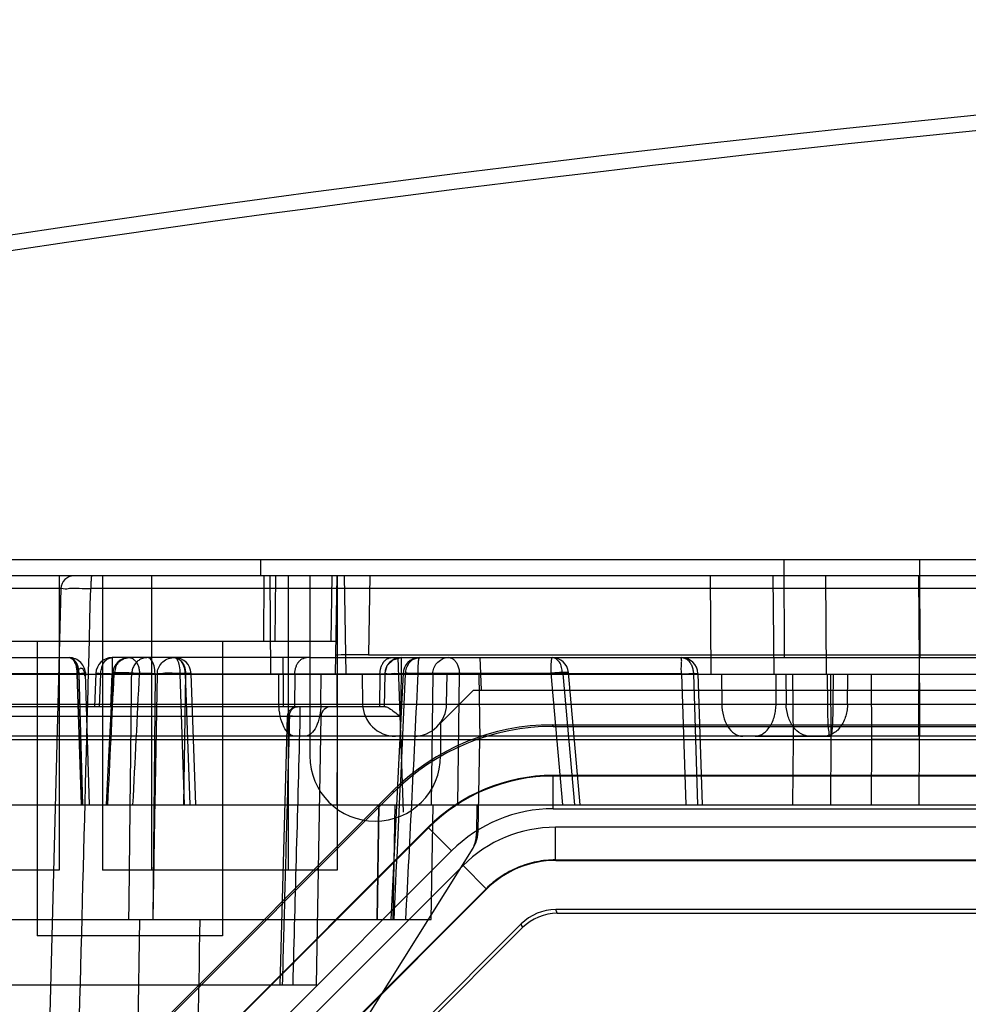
# Model space of a CAD drawing. Header units: millimetres. Extents: x 30 to 245, y 92 to 285.
# Tile 6 of 16: x 49 to 78, y 241 to 271. Entities that reach past the tile are written whole.
import ezdxf

# ---------------------------------------------------------------- set-up
doc = ezdxf.new("R2010")
doc.units = ezdxf.units.MM
doc.header["$LTSCALE"] = 24.676948
doc.layers.get('0').update_dxf_attribs({"linetype": 'CONTINUOUS'})

msp = doc.modelspace()

# ---------------------------------------------------------------- linework, layer by layer
at = {"color": 7, "linetype": 'Continuous'}
for p, q in [((39.312, 254.225), (235.312, 254.225)), ((56.312, 253.725), (56.312, 254.225)), ((72.324, 251.225), (72.313, 254.225)), ((76.473, 251.225), (76.461, 254.225)), ((57.812, 253.725), (42.312, 253.725)), ((50.147, 253.725), (50.147, 244.725)), ((51.149, 253.725), (50.602, 253.725)), ((51.477, 253.725), (51.477, 244.725)), ((52.977, 253.725), (52.977, 244.725)), ((56.405, 251.725), (56.419, 253.725)), ((56.586, 253.725), (56.612, 250.725)), ((56.758, 251.725), (56.773, 253.725)), ((57.147, 253.725), (57.147, 244.725)), ((57.812, 253.725), (57.812, 248.225)), ((217.812, 253.725), (57.812, 253.725)), ((58.466, 251.725), (58.5, 253.725)), ((58.595, 250.725), (58.647, 253.725)), ((58.647, 253.725), (58.647, 244.725)), ((58.86, 253.725), (58.912, 250.725)), ((59.647, 253.725), (59.605, 251.314)), ((70.081, 250.725), (70.061, 253.725)), ((72.006, 250.725), (71.984, 253.725)), ((73.612, 250.725), (73.591, 253.725)), ((76.421, 253.725), (76.451, 249.808)), ((50.202, 253.335), (39.585, 253.335)), ((50.202, 253.335), (47.672, 156.712)), ((223.509, 253.343), (51.115, 253.343)), ((45.623, 251.725), (58.612, 251.725)), ((49.477, 251.725), (49.477, 242.725)), ((55.147, 251.725), (55.147, 242.725)), ((59.605, 251.314), (216.019, 251.314)), ((45.312, 251.225), (50.454, 251.225)), ((51.771, 251.225), (51.771, 250.734)), ((57.812, 251.225), (51.771, 251.225)), ((57.001, 250.734), (57.001, 251.225)), ((57.812, 251.225), (217.812, 251.225)), ((60.68, 246.503), (60.515, 251.225)), ((60.603, 251.225), (60.603, 250.729)), ((63.014, 251.225), (63.048, 250.233)), ((50.759, 250.734), (43.049, 250.734)), ((46.312, 250.725), (57.812, 250.725)), ((50.704, 250.734), (50.831, 246.725)), ((50.831, 246.725), (50.704, 250.734)), ((50.878, 246.725), (50.759, 250.734)), ((51.081, 246.725), (50.954, 250.741)), ((51.272, 250.746), (51.228, 249.725)), ((51.379, 249.725), (51.42, 250.734)), ((51.42, 250.734), (69.54, 250.734)), ((51.728, 249.725), (51.771, 250.734)), ((53.082, 250.734), (53.011, 243.225)), ((53.083, 246.725), (53.151, 250.734)), ((53.982, 246.725), (53.851, 250.734)), ((54.015, 250.734), (53.947, 246.725)), ((54.005, 250.734), (54.144, 246.725)), ((54.323, 246.725), (54.183, 250.742)), ((56.87, 249.808), (56.862, 250.725)), ((57.001, 250.734), (56.994, 249.725)), ((57.355, 250.734), (57.348, 249.725)), ((57.812, 250.725), (217.812, 250.725)), ((58.154, 249.808), (58.162, 250.725)), ((58.662, 248.725), (58.645, 250.725)), ((59.412, 250.725), (59.428, 249.808)), ((59.957, 250.734), (59.939, 249.725)), ((60.103, 250.734), (60.086, 249.725)), ((60.603, 250.729), (60.581, 249.428)), ((69.176, 250.729), (60.603, 250.729)), ((61.124, 250.748), (65.187, 250.748)), ((61.572, 250.734), (61.52, 246.725)), ((61.996, 249.808), (62.012, 250.725)), ((62.336, 246.725), (62.386, 250.734)), ((62.977, 250.725), (63.012, 248.725)), ((65.545, 246.725), (65.187, 250.748)), ((65.544, 250.734), (65.901, 246.725)), ((66.081, 246.725), (65.721, 250.769)), ((69.176, 250.729), (69.305, 246.725)), ((69.54, 250.734), (69.669, 246.725)), ((69.676, 250.741), (69.805, 246.725)), ((70.403, 250.725), (70.409, 249.808)), ((72.067, 249.808), (72.073, 250.725)), ((72.37, 250.725), (72.377, 249.808)), ((72.573, 250.725), (72.587, 248.725)), ((73.65, 249.808), (73.644, 250.725)), ((73.73, 250.725), (73.744, 248.725)), ((73.81, 250.725), (73.803, 249.808)), ((74.255, 249.808), (74.262, 250.725)), ((74.974, 250.725), (74.989, 248.725)), ((76.429, 250.725), (76.444, 248.725)), ((76.437, 249.808), (76.444, 250.725)), ((62.812, 250.225), (61.812, 249.225)), ((212.812, 250.225), (62.812, 250.225)), ((42.853, 249.808), (231.771, 249.808)), ((76.437, 248.825), (76.437, 249.808)), ((76.451, 249.808), (76.451, 248.825)), ((60.129, 249.725), (43.923, 249.725)), ((57.522, 249.428), (57.522, 249.725)), ((58.157, 249.43), (46.467, 249.43)), ((57.124, 249.433), (56.898, 241.225)), ((60.581, 249.428), (57.522, 249.428)), ((58.014, 241.225), (58.157, 249.43)), ((61.812, 249.225), (61.812, 248.225)), ((65.25, 249.125), (65.23, 249.173)), ((65.23, 249.173), (209.394, 249.173)), ((65.25, 249.125), (209.374, 249.125)), ((232.296, 248.825), (42.328, 248.825)), ((45.457, 248.725), (213.812, 248.725)), ((58.645, 246.725), (58.662, 248.725)), ((62.963, 245.918), (63.012, 248.725)), ((73.714, 248.825), (71.052, 248.825)), ((71.425, 248.825), (73.74, 248.825)), ((72.587, 248.725), (72.573, 246.725)), ((72.587, 248.725), (73.744, 248.725)), ((73.744, 248.725), (73.73, 246.725)), ((74.989, 248.725), (74.974, 246.725)), ((76.444, 248.725), (74.989, 248.725)), ((76.444, 248.725), (76.429, 246.725)), ((65.25, 247.625), (65.257, 247.607)), ((209.374, 247.625), (65.25, 247.625)), ((65.257, 246.607), (65.257, 247.607)), ((209.366, 247.607), (65.257, 247.607)), ((49.085, 235.885), (60.352, 247.152)), ((49.133, 235.865), (60.372, 247.104)), ((60.372, 247.104), (60.352, 247.152)), ((53.022, 243.225), (53.087, 246.91)), ((42.017, 246.725), (232.607, 246.725)), ((59.868, 243.225), (59.925, 246.725)), ((59.925, 246.725), (59.868, 243.225)), ((60.411, 246.725), (60.355, 243.225)), ((61.522, 243.225), (61.583, 246.725)), ((62.924, 246.725), (62.909, 245.841)), ((62.924, 246.725), (62.909, 245.841)), ((65.257, 246.607), (209.366, 246.607)), ((61.432, 246.044), (50.193, 234.805)), ((50.211, 234.797), (61.44, 246.026)), ((61.432, 246.044), (61.44, 246.026)), ((61.44, 246.026), (62.147, 245.319)), ((62.963, 245.918), (62.909, 245.841)), ((62.909, 245.841), (62.963, 245.918)), ((65.326, 245.043), (65.326, 246.043)), ((209.298, 246.043), (65.326, 246.043)), ((47.312, 220.725), (62.81, 245.403)), ((62.147, 245.319), (50.918, 234.09)), ((65.326, 245.043), (65.333, 245.025)), ((65.326, 245.043), (209.298, 245.043)), ((65.333, 245.025), (209.291, 245.025)), ((50.147, 244.725), (44.477, 244.725)), ((51.366, 233.739), (62.498, 244.871)), ((58.647, 244.725), (51.477, 244.725)), ((62.498, 244.871), (63.205, 244.164)), ((63.205, 244.164), (52.073, 233.032)), ((52.091, 233.025), (63.212, 244.146)), ((63.205, 244.164), (63.212, 244.146)), ((65.38, 243.412), (65.333, 243.525)), ((209.291, 243.525), (65.333, 243.525)), ((41.833, 243.225), (61.522, 243.225)), ((51.012, 151.225), (52.618, 243.225)), ((65.38, 243.412), (86.552, 243.413)), ((64.273, 243.086), (53.151, 231.964)), ((53.262, 231.918), (64.319, 242.973)), ((64.319, 242.973), (64.273, 243.086)), ((55.147, 242.725), (49.477, 242.725)), ((45.973, 241.225), (58.014, 241.225))]:
    msp.add_line(p, q, dxfattribs=at)
for points in [[(60.103, 250.734), (60.174, 250.981), (60.357, 251.16), (60.603, 251.225)], [(51.786, 250.749), (51.718, 249.346), (51.651, 248.005), (51.585, 246.725)], [(60.663, 250.749), (60.538, 248.16), (60.413, 245.652), (60.287, 243.225)], [(57.422, 249.725), (57.274, 249.686), (57.165, 249.58), (57.122, 249.433)], [(62.81, 245.403), (62.892, 245.564), (62.943, 245.738), (62.963, 245.918)]]:
    msp.add_lwpolyline(points, dxfattribs=at)
for centre, radius, start, end in [((137.312, -329.275), 600, 80.796912, 99.203087), ((137.312, -329.254), 599.505, 80.796969, 99.203035), ((50.602, 253.325), 0.4, 89.9994, 178.5008), ((50.454, 250.725), 0.5, 359.4621, 90), ((51.771, 250.725), 0.5, 90.0272, 177.5564), ((52.285, 250.725), 0.5, 89.9897, 177.2621), ((53.651, 250.725), 0.5, 90.1021, 97.9796), ((53.683, 250.725), 0.5, 1.9939, 90.0028), ((60.603, 250.725), 0.5, 90, 179), ((61.163, 250.725), 0.5, 90, 179.509), ((62.064, 250.738), 0.487, 89.9777, 116.7668), ((65.223, 250.725), 0.5, 5.4118, 90), ((69.176, 250.725), 0.5, 1.8453, 89.9999), ((-922.523, 295.721), 975.391, 357.120704, 357.356454), ((-792.843, 290.905), 846.402, 357.007969, 357.27967), ((55.304, 206.224), 44.533, 91.5809, 91.8701), ((-1508.626, 320.946), 1570.937, 357.164186, 357.438352), ((-1328.03, 316.437), 1390.707, 356.982347, 357.292662), ((60.428, 249.825), 1, 181, 269.9987), ((60.996, 249.825), 1, 270, 359), ((72.019, 1738.336), 1488.53, 269.93801, 270.06277), ((72.935, 659.766), 409.959, 269.87865, 270.12132), ((74.395, 1649.315), 1399.509, 269.917377, 270.084162), ((58.457, 249.425), 0.3, 90.0005, 179), ((59.812, 248.225), 2, 180, 360), ((65.258, 242.208), 5.399, 90.0012, 134.9988), ((65.257, 242.209), 4.398, 89.9928, 135.0071), ((65.326, 242.043), 3.999, 89.9999, 135.0001)]:
    msp.add_arc(centre, radius, start, end, dxfattribs=at)
for centre, major_axis, ratio, start_param, end_param in [((59.605, 251.297), (1, 0), 0.017452, 1.570492, 3.141288), ((65.231, 242.272), (-2.641, 6.376), 0.999822, -0.392636, 0.392636), ((65.251, 242.224), (-2.641, 6.376), 0.999822, -0.392636, 0.392636), ((65.251, 242.224), (2.067, -4.99), 0.999822, 2.748957, 3.534229), ((65.333, 242.025), (-1.148, 2.772), 0.999822, -0.392636, 0.392636), ((65.333, 242.025), (-0.574, 1.386), 0.999822, -0.392636, 0.392636), ((65.38, 241.912), (-1.247, 0.833), 0.999932, -0.981716, -0.196444)]:
    msp.add_ellipse(centre, major_axis=major_axis, ratio=ratio, start_param=start_param, end_param=end_param, dxfattribs=at)
for points, knots in [([(51.149, 253.725), (51.132, 253.725), (51.135, 253.629), (51.113, 253.531), (51.115, 253.409), (51.115, 253.343)], [0, 0, 0, 0, 0.132683, 0.488526, 1, 1, 1, 1]), ([(48.582, 156.702), (48.864, 167.44), (49.427, 188.915), (50.27, 221.128), (50.833, 242.605), (51.115, 253.343)], [0, 0, 0, 0, 0.333314, 0.666647, 1, 1, 1, 1]), ([(50.202, 253.335), (50.202, 253.358), (50.343, 253.317), (50.481, 253.36), (50.787, 253.34), (50.996, 253.344), (51.115, 253.343)], [0, 0, 0, 0, 0.075132, 0.288103, 0.610281, 1, 1, 1, 1]), ([(50.668, 251.082), (50.65, 251.11), (50.611, 251.16), (50.537, 251.212), (50.481, 251.225), (50.454, 251.225)], [0, 0, 0, 0, 0.374027, 0.701903, 1, 1, 1, 1]), ([(50.759, 250.734), (50.758, 250.819), (50.732, 250.973), (50.631, 251.162), (50.509, 251.225), (50.454, 251.225)], [0, 0, 0, 0, 0.408051, 0.738076, 1, 1, 1, 1]), ([(50.454, 251.225), (50.477, 251.225), (50.525, 251.211), (50.585, 251.158), (50.616, 251.109), (50.63, 251.082)], [0, 0, 0, 0, 0.279499, 0.605667, 1, 1, 1, 1]), ([(50.545, 251.191), (50.536, 251.198), (50.517, 251.21), (50.486, 251.222), (50.465, 251.225), (50.454, 251.225)], [0, 0, 0, 0, 0.354835, 0.684354, 1, 1, 1, 1]), ([(50.704, 250.734), (50.703, 250.778), (50.698, 250.865), (50.67, 250.991), (50.623, 251.104), (50.575, 251.168), (50.545, 251.191)], [0, 0, 0, 0, 0.264637, 0.528946, 0.775361, 1, 1, 1, 1]), ([(50.63, 251.082), (50.647, 251.048), (50.674, 250.974), (50.698, 250.857), (50.704, 250.774), (50.704, 250.734)], [0, 0, 0, 0, 0.31188, 0.658778, 1, 1, 1, 1]), ([(50.759, 250.734), (50.758, 250.775), (50.751, 250.857), (50.722, 250.975), (50.688, 251.049), (50.668, 251.082)], [0, 0, 0, 0, 0.33726, 0.68293, 1, 1, 1, 1]), ([(51.42, 250.734), (51.424, 250.781), (51.439, 250.878), (51.476, 251.021), (51.535, 251.105), (51.57, 251.136)], [0, 0, 0, 0, 0.322782, 0.675356, 1, 1, 1, 1]), ([(51.57, 251.136), (51.59, 251.155), (51.632, 251.187), (51.701, 251.217), (51.749, 251.225), (51.771, 251.225)], [0, 0, 0, 0, 0.366589, 0.697741, 1, 1, 1, 1]), ([(51.977, 251.097), (51.95, 251.07), (51.904, 251.012), (51.866, 250.914), (51.848, 250.821), (51.836, 250.762), (51.83, 250.734)], [0, 0, 0, 0, 0.286132, 0.54608, 0.78356, 1, 1, 1, 1]), ([(51.977, 251.097), (52.009, 251.128), (52.079, 251.176), (52.186, 251.214), (52.254, 251.225), (52.284, 251.225)], [0, 0, 0, 0, 0.395408, 0.73242, 1, 1, 1, 1]), ([(52.285, 251.225), (52.313, 251.225), (52.372, 251.212), (52.45, 251.16), (52.492, 251.11), (52.51, 251.082)], [0, 0, 0, 0, 0.305301, 0.634029, 1, 1, 1, 1]), ([(52.511, 251.082), (52.48, 251.051), (52.427, 250.98), (52.379, 250.86), (52.368, 250.775), (52.367, 250.734)], [0, 0, 0, 0, 0.338411, 0.679672, 1, 1, 1, 1]), ([(52.51, 251.082), (52.531, 251.05), (52.566, 250.979), (52.598, 250.861), (52.606, 250.776), (52.606, 250.734)], [0, 0, 0, 0, 0.306956, 0.651729, 1, 1, 1, 1]), ([(52.848, 251.225), (52.807, 251.225), (52.723, 251.214), (52.607, 251.164), (52.54, 251.112), (52.511, 251.082)], [0, 0, 0, 0, 0.331299, 0.664232, 1, 1, 1, 1]), ([(53.082, 250.734), (53.081, 250.817), (53.061, 250.966), (52.994, 251.149), (52.892, 251.225), (52.848, 251.225)], [0, 0, 0, 0, 0.428289, 0.77082, 1, 1, 1, 1]), ([(53.151, 250.734), (53.152, 250.791), (53.176, 250.913), (53.277, 251.076), (53.444, 251.196), (53.581, 251.225), (53.651, 251.225)], [0, 0, 0, 0, 0.222759, 0.472834, 0.727683, 1, 1, 1, 1]), ([(53.651, 251.225), (53.716, 251.225), (53.858, 251.166), (53.984, 250.973), (54.014, 250.815), (54.015, 250.734)], [0, 0, 0, 0, 0.293233, 0.634152, 1, 1, 1, 1]), ([(53.851, 250.734), (53.85, 250.814), (53.834, 250.959), (53.797, 251.128), (53.721, 251.225), (53.683, 251.225)], [0, 0, 0, 0, 0.442664, 0.791279, 1, 1, 1, 1]), ([(53.908, 251.082), (53.89, 251.111), (53.848, 251.16), (53.77, 251.213), (53.711, 251.225), (53.683, 251.225)], [0, 0, 0, 0, 0.368634, 0.697082, 1, 1, 1, 1]), ([(54.005, 250.734), (54.004, 250.774), (53.997, 250.853), (53.967, 250.971), (53.932, 251.046), (53.908, 251.082)], [0, 0, 0, 0, 0.333048, 0.647522, 1, 1, 1, 1]), ([(57.355, 250.734), (57.355, 250.766), (57.36, 250.831), (57.378, 250.91), (57.4, 250.971), (57.418, 251.011), (57.435, 251.043), (57.449, 251.066), (57.46, 251.082), (57.472, 251.097), (57.488, 251.117), (57.51, 251.14), (57.54, 251.165), (57.582, 251.194), (57.638, 251.218), (57.686, 251.225), (57.708, 251.225)], [0, 0, 0, 0, 0.14442, 0.294361, 0.364894, 0.431831, 0.494912, 0.524972, 0.554036, 0.582852, 0.611774, 0.669756, 0.727696, 0.785358, 0.899195, 1, 1, 1, 1]), ([(59.957, 250.734), (59.957, 250.766), (59.963, 250.831), (59.981, 250.91), (60.002, 250.971), (60.02, 251.011), (60.037, 251.043), (60.051, 251.066), (60.063, 251.082), (60.074, 251.097), (60.09, 251.117), (60.113, 251.14), (60.142, 251.165), (60.184, 251.194), (60.24, 251.218), (60.288, 251.225), (60.31, 251.225)], [0, 0, 0, 0, 0.144421, 0.294363, 0.364897, 0.431833, 0.494915, 0.524975, 0.55404, 0.582855, 0.611777, 0.66976, 0.7277, 0.785362, 0.8992, 1, 1, 1, 1]), ([(60.741, 250.734), (60.742, 250.794), (60.763, 250.911), (60.842, 251.07), (60.931, 251.149), (60.982, 251.177)], [0, 0, 0, 0, 0.343401, 0.671857, 1, 1, 1, 1]), ([(60.982, 251.177), (61, 251.187), (61.039, 251.205), (61.1, 251.221), (61.142, 251.225), (61.163, 251.225)], [0, 0, 0, 0, 0.33879, 0.67139, 1, 1, 1, 1]), ([(61.124, 250.748), (61.125, 250.789), (61.126, 250.869), (61.129, 250.982), (61.134, 251.054), (61.136, 251.086)], [0, 0, 0, 0, 0.368377, 0.708944, 1, 1, 1, 1]), ([(61.136, 251.086), (61.138, 251.112), (61.142, 251.156), (61.15, 251.195), (61.156, 251.225), (61.163, 251.225)], [0, 0, 0, 0, 0.53126, 0.868513, 1, 1, 1, 1]), ([(61.572, 250.734), (61.572, 250.793), (61.595, 250.912), (61.691, 251.068), (61.79, 251.145), (61.845, 251.173)], [0, 0, 0, 0, 0.326353, 0.655253, 1, 1, 1, 1]), ([(62.065, 251.225), (62.093, 251.225), (62.151, 251.213), (62.23, 251.16), (62.271, 251.11), (62.29, 251.082)], [0, 0, 0, 0, 0.302918, 0.631366, 1, 1, 1, 1]), ([(62.29, 251.082), (62.311, 251.049), (62.347, 250.976), (62.378, 250.857), (62.385, 250.775), (62.386, 250.734)], [0, 0, 0, 0, 0.319396, 0.664687, 1, 1, 1, 1]), ([(65.187, 250.748), (65.187, 250.789), (65.188, 250.869), (65.191, 250.982), (65.195, 251.054), (65.198, 251.086)], [0, 0, 0, 0, 0.368403, 0.708977, 1, 1, 1, 1]), ([(65.198, 251.086), (65.2, 251.112), (65.203, 251.156), (65.211, 251.194), (65.217, 251.225), (65.223, 251.225)], [0, 0, 0, 0, 0.532414, 0.86997, 1, 1, 1, 1]), ([(65.544, 250.734), (65.537, 250.784), (65.52, 250.891), (65.484, 251.057), (65.371, 251.182), (65.27, 251.225), (65.223, 251.225)], [0, 0, 0, 0, 0.23761, 0.515037, 0.777387, 1, 1, 1, 1]), ([(69.176, 250.729), (69.172, 250.789), (69.169, 250.899), (69.176, 251.062), (69.189, 251.141), (69.161, 251.225), (69.176, 251.225)], [0, 0, 0, 0, 0.358519, 0.685801, 0.911605, 1, 1, 1, 1]), ([(69.176, 251.225), (69.208, 251.225), (69.273, 251.213), (69.362, 251.162), (69.41, 251.111), (69.431, 251.082)], [0, 0, 0, 0, 0.31326, 0.643095, 1, 1, 1, 1]), ([(69.431, 251.082), (69.455, 251.049), (69.495, 250.977), (69.531, 250.858), (69.539, 250.774), (69.54, 250.734)], [0, 0, 0, 0, 0.325064, 0.669339, 1, 1, 1, 1]), ([(50.759, 250.734), (50.77, 250.726), (50.796, 250.714), (50.837, 250.719), (50.875, 250.723), (50.912, 250.74), (50.925, 250.763), (50.949, 250.794), (50.953, 250.746), (50.956, 250.716), (50.952, 250.69), (50.947, 250.659), (50.929, 250.676), (50.935, 250.703), (50.93, 250.74), (50.924, 250.782), (50.91, 250.826), (50.886, 250.866), (50.853, 250.895), (50.811, 250.904), (50.775, 250.89), (50.747, 250.865), (50.726, 250.834), (50.713, 250.799), (50.704, 250.762), (50.704, 250.738), (50.705, 250.724)], [0, 0, 0, 0, 0.047676, 0.094572, 0.142816, 0.184467, 0.226348, 0.248196, 0.281072, 0.331395, 0.368968, 0.390757, 0.40171, 0.435644, 0.481456, 0.532697, 0.586584, 0.641163, 0.692771, 0.738811, 0.781774, 0.824686, 0.867676, 0.914131, 0.953253, 1, 1, 1, 1]), ([(50.704, 250.734), (50.763, 250.735), (50.809, 250.737), (50.986, 250.742), (50.855, 250.737), (50.809, 250.735), (50.759, 250.734)], [0, 0, 0, 0, 0.393587, 0.560981, 0.659251, 1, 1, 1, 1]), ([(50.784, 250.725), (50.761, 250.723), (50.689, 250.705), (50.734, 250.722), (50.748, 250.734), (50.763, 250.736), (50.77, 250.736)], [0, 0, 0, 0, 0.540499, 0.679024, 0.845354, 1, 1, 1, 1]), ([(50.705, 250.734), (50.763, 250.735), (50.809, 250.737), (50.986, 250.742), (50.855, 250.737), (50.809, 250.735), (50.759, 250.734)], [0, 0, 0, 0, 0.393028, 0.560626, 0.658962, 1, 1, 1, 1]), ([(50.77, 250.736), (50.777, 250.736), (50.791, 250.739), (50.81, 250.746), (50.855, 250.73), (50.798, 250.734), (50.784, 250.725)], [0, 0, 0, 0, 0.181059, 0.37447, 0.564371, 1, 1, 1, 1]), ([(51.42, 250.734), (51.378, 250.736), (51.336, 250.729), (51.249, 250.757), (51.447, 250.74), (51.544, 250.745), (51.696, 250.737), (51.77, 250.734)], [0, 0, 0, 0, 0.197816, 0.222742, 0.373634, 0.647903, 1, 1, 1, 1]), ([(52.606, 250.734), (52.559, 250.738), (52.452, 250.747), (52.289, 250.757), (52.15, 250.762), (52.062, 250.764), (52.018, 250.764), (51.99, 250.764), (51.962, 250.764), (51.936, 250.764), (51.91, 250.764), (51.886, 250.763), (51.863, 250.762), (51.843, 250.761), (51.825, 250.759), (51.81, 250.757), (51.798, 250.755), (51.791, 250.753), (51.787, 250.751), (51.786, 250.75), (51.785, 250.748), (51.787, 250.746), (51.789, 250.745), (51.792, 250.743), (51.796, 250.742), (51.801, 250.74), (51.807, 250.739), (51.817, 250.736), (51.824, 250.735), (51.83, 250.734)], [0, 0, 0, 0, 0.162802, 0.370566, 0.560592, 0.640505, 0.675818, 0.7087, 0.739969, 0.770175, 0.799608, 0.827784, 0.85405, 0.877861, 0.898702, 0.916066, 0.929508, 0.938776, 0.941853, 0.944021, 0.945717, 0.947793, 0.950639, 0.95451, 0.959447, 0.965459, 0.972535, 0.980664, 1, 1, 1, 1]), ([(52.282, 243.225), (52.292, 244.06), (52.311, 245.73), (52.339, 248.233), (52.358, 249.9), (52.367, 250.734)], [0, 0, 0, 0, 0.33368, 0.667013, 1, 1, 1, 1]), ([(53.082, 250.734), (53.009, 250.736), (52.862, 250.738), (52.657, 250.739), (52.492, 250.738), (52.401, 250.736), (52.367, 250.734)], [0, 0, 0, 0, 0.304846, 0.617481, 0.857788, 1, 1, 1, 1]), ([(53.151, 250.734), (53.156, 250.74), (53.19, 250.737), (53.242, 250.747), (53.294, 250.746), (53.324, 250.746)], [0, 0, 0, 0, 0.134592, 0.475863, 1, 1, 1, 1]), ([(54.013, 250.734), (53.943, 250.738), (53.786, 250.744), (53.556, 250.748), (53.397, 250.748), (53.324, 250.746)], [0, 0, 0, 0, 0.307172, 0.681929, 1, 1, 1, 1]), ([(54.005, 250.734), (54.053, 250.736), (54.098, 250.736), (54.218, 250.746), (54.11, 250.741), (54.076, 250.74)], [0, 0, 0, 0, 0.521793, 0.628609, 1, 1, 1, 1]), ([(57.001, 250.734), (57.024, 250.734), (57.088, 250.734), (57.189, 250.735), (57.284, 250.734), (57.338, 250.734), (57.355, 250.734)], [0, 0, 0, 0, 0.192661, 0.543871, 0.855891, 1, 1, 1, 1]), ([(59.957, 250.734), (59.965, 250.734), (59.98, 250.734), (60.007, 250.734), (60.031, 250.734), (60.052, 250.734), (60.065, 250.734), (60.076, 250.734), (60.086, 250.734), (60.093, 250.734), (60.098, 250.734), (60.101, 250.734), (60.102, 250.734), (60.103, 250.734), (60.103, 250.734), (60.103, 250.734)], [0, 0, 0, 0, 0.15919, 0.306375, 0.549143, 0.652302, 0.742699, 0.819153, 0.882443, 0.932341, 0.96862, 0.982266, 0.992023, 0.997904, 1, 1, 1, 1]), ([(60.603, 250.729), (60.52, 250.731), (60.36, 250.748), (60.238, 250.707), (60.104, 250.756), (60.103, 250.734)], [0, 0, 0, 0, 0.499882, 0.865946, 1, 1, 1, 1]), ([(60.664, 250.747), (60.664, 250.748), (60.663, 250.748), (60.663, 250.749), (60.664, 250.75), (60.665, 250.751), (60.667, 250.751), (60.67, 250.752), (60.674, 250.752), (60.679, 250.753), (60.684, 250.754), (60.691, 250.754), (60.7, 250.755), (60.712, 250.755), (60.725, 250.756), (60.74, 250.756), (60.763, 250.757), (60.815, 250.757), (60.904, 250.755), (61.014, 250.752), (61.091, 250.749), (61.124, 250.748)], [0, 0, 0, 0, 0.002402, 0.003981, 0.006075, 0.009152, 0.013322, 0.018597, 0.024958, 0.040798, 0.050196, 0.060499, 0.083534, 0.109454, 0.138314, 0.169687, 0.204769, 0.287906, 0.505188, 0.781735, 1, 1, 1, 1]), ([(60.741, 250.734), (60.73, 250.735), (60.716, 250.737), (60.697, 250.739), (60.687, 250.741), (60.678, 250.743), (60.672, 250.744), (60.667, 250.746), (60.665, 250.747), (60.664, 250.747)], [0, 0, 0, 0, 0.403712, 0.568722, 0.70777, 0.817289, 0.901929, 0.962418, 1, 1, 1, 1]), ([(61.572, 250.734), (61.609, 250.74), (61.72, 250.74), (61.914, 250.744), (62.148, 250.741), (62.308, 250.737), (62.385, 250.734)], [0, 0, 0, 0, 0.138341, 0.409509, 0.716371, 1, 1, 1, 1]), ([(65.544, 250.734), (65.566, 250.737), (65.605, 250.742), (65.653, 250.75), (65.687, 250.756), (65.707, 250.763), (65.719, 250.764), (65.721, 250.772), (65.713, 250.773), (65.703, 250.775), (65.683, 250.776), (65.654, 250.777), (65.613, 250.776), (65.558, 250.774), (65.489, 250.771), (65.402, 250.765), (65.3, 250.758), (65.226, 250.751), (65.187, 250.748)], [0, 0, 0, 0, 0.093406, 0.161402, 0.207486, 0.235866, 0.249363, 0.254007, 0.261332, 0.276381, 0.302641, 0.34243, 0.398448, 0.473616, 0.570199, 0.690443, 0.834432, 1, 1, 1, 1]), ([(69.176, 250.729), (69.251, 250.732), (69.407, 250.738), (69.5, 250.736), (69.699, 250.747), (69.616, 250.732), (69.578, 250.735), (69.54, 250.734)], [0, 0, 0, 0, 0.361229, 0.645616, 0.792716, 0.814465, 1, 1, 1, 1]), ([(57.37, 248.825), (57.302, 248.825), (57.147, 248.898), (56.996, 249.128), (56.895, 249.442), (56.871, 249.681), (56.87, 249.808)], [0, 0, 0, 0, 0.171529, 0.396239, 0.680059, 1, 1, 1, 1]), ([(58.154, 249.808), (58.153, 249.681), (58.129, 249.442), (58.027, 249.128), (57.877, 248.898), (57.722, 248.825), (57.654, 248.825)], [0, 0, 0, 0, 0.319941, 0.603761, 0.828471, 1, 1, 1, 1]), ([(70.409, 249.808), (70.41, 249.682), (70.441, 249.443), (70.572, 249.125), (70.775, 248.891), (70.964, 248.825), (71.051, 248.825)], [0, 0, 0, 0, 0.293475, 0.559724, 0.795013, 1, 1, 1, 1]), ([(71.425, 248.825), (71.464, 248.825), (71.546, 248.837), (71.644, 248.881), (71.719, 248.934), (71.796, 249.003), (71.863, 249.089), (71.921, 249.187), (71.973, 249.297), (72.023, 249.443), (72.058, 249.625), (72.067, 249.747), (72.067, 249.808)], [0, 0, 0, 0, 0.091042, 0.191606, 0.246676, 0.305153, 0.431914, 0.499817, 0.570034, 0.714577, 0.85966, 1, 1, 1, 1]), ([(73.105, 248.825), (73.011, 248.825), (72.812, 248.881), (72.576, 249.103), (72.417, 249.425), (72.379, 249.677), (72.377, 249.808)], [0, 0, 0, 0, 0.209898, 0.439564, 0.706677, 1, 1, 1, 1]), ([(74.255, 249.808), (74.254, 249.747), (74.244, 249.625), (74.205, 249.443), (74.137, 249.268), (74.044, 249.111), (73.946, 249.002), (73.86, 248.934), (73.775, 248.881), (73.664, 248.837), (73.571, 248.825), (73.527, 248.825)], [0, 0, 0, 0, 0.134221, 0.273592, 0.413772, 0.549702, 0.677371, 0.737469, 0.794863, 0.901707, 1, 1, 1, 1]), ([(73.714, 248.825), (73.688, 248.825), (73.694, 248.968), (73.658, 249.122), (73.656, 249.45), (73.65, 249.678), (73.65, 249.808)], [0, 0, 0, 0, 0.077128, 0.284539, 0.607248, 1, 1, 1, 1]), ([(73.803, 249.808), (73.803, 249.686), (73.802, 249.535), (73.796, 249.356), (73.793, 249.27), (73.789, 249.189), (73.785, 249.114), (73.78, 249.047), (73.775, 248.988), (73.769, 248.938), (73.764, 248.902), (73.76, 248.878), (73.757, 248.864), (73.754, 248.852), (73.752, 248.842), (73.749, 248.835), (73.746, 248.829), (73.742, 248.825), (73.74, 248.825)], [0, 0, 0, 0, 0.367106, 0.457669, 0.544918, 0.627301, 0.703442, 0.772089, 0.83231, 0.883348, 0.924804, 0.941865, 0.956531, 0.968877, 0.978987, 0.986962, 0.992944, 1, 1, 1, 1]), ([(74.255, 249.808), (74.586, 249.806), (75.314, 249.806), (76.041, 249.807), (76.437, 249.808)], [0, 0, 0, 0, 0.45543, 1, 1, 1, 1]), ([(57.188, 249.43), (57.189, 249.467), (57.198, 249.524), (57.229, 249.593), (57.261, 249.64), (57.301, 249.678), (57.345, 249.706), (57.392, 249.722), (57.423, 249.725), (57.438, 249.725)], [0, 0, 0, 0, 0.259493, 0.39495, 0.5288, 0.657734, 0.779813, 0.893736, 1, 1, 1, 1]), ([(60.129, 249.725), (60.167, 249.725), (60.26, 249.668), (60.405, 249.567), (60.518, 249.477), (60.581, 249.428)], [0, 0, 0, 0, 0.210626, 0.561674, 1, 1, 1, 1]), ([(57.191, 249.43), (57.166, 248.52), (57.116, 246.699), (57.043, 243.964), (56.994, 242.139), (56.969, 241.225)], [0, 0, 0, 0, 0.332644, 0.665978, 1, 1, 1, 1]), ([(57.522, 249.428), (57.453, 249.429), (57.323, 249.431), (57.225, 249.433), (57.091, 249.433), (57.169, 249.431), (57.191, 249.43)], [0, 0, 0, 0, 0.442977, 0.758456, 0.85648, 1, 1, 1, 1]), ([(62.749, 245.307), (62.783, 245.36), (62.84, 245.473), (62.894, 245.654), (62.908, 245.779), (62.909, 245.841)], [0, 0, 0, 0, 0.335354, 0.668683, 1, 1, 1, 1]), ([(65.326, 245.043), (65.13, 245.043), (64.737, 245.004), (64.17, 244.832), (63.649, 244.553), (63.343, 244.303), (63.205, 244.164)], [0, 0, 0, 0, 0.249999, 0.5, 0.75, 1, 1, 1, 1]), ([(54.451, 243.225), (54.276, 233.28), (53.928, 213.391), (53.408, 183.558), (53.06, 163.669), (52.886, 153.725)], [0, 0, 0, 0, 0.33334, 0.666674, 1, 1, 1, 1])]:
    msp.add_open_spline(points, degree=3, knots=knots, dxfattribs=at)
msp.add_open_spline([(57.3, 241.225), (57.337, 242.592), (57.411, 245.326), (57.484, 248.061), (57.522, 249.428)], degree=3, dxfattribs=at)

doc.saveas('drawing.dxf')
